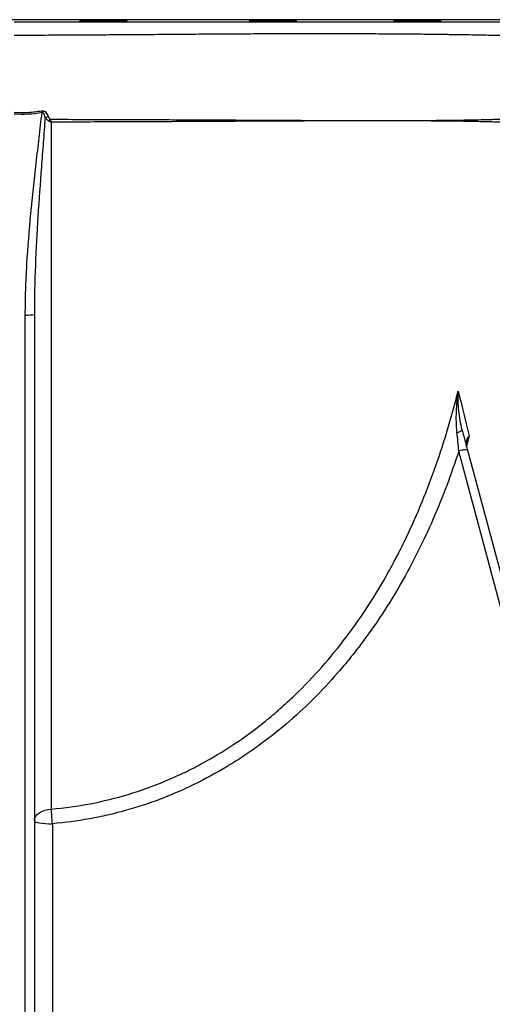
# Model space of a CAD drawing. Header units: millimetres. Extents: x 5387 to 12081, y 2394 to 14725.
# Tile 6 of 12: x 8277 to 9561, y 3739 to 6418. Entities that reach past the tile are written whole.
import ezdxf

# ---------------------------------------------------------------- set-up
doc = ezdxf.new("R2010")
doc.units = ezdxf.units.MM
doc.header["$LTSCALE"] = 5

msp = doc.modelspace()

# ---------------------------------------------------------------- linework, layer by layer
at = {"color": 8, "linetype": 'Continuous', "lineweight": 25}
for p, q in [((10021.8, 6418.3), (6501.3, 6418.3)), ((9498.7, 5286.2), (9491.4, 5257))]:
    msp.add_line(p, q, dxfattribs=at)
at = {"color": 7, "linetype": 'Continuous', "lineweight": 25}
for p, q in [((8362.7, 6139.8), (8362.7, 4270.7)), ((8292, 2650.2), (8292, 5614.9)), ((8316.6, 5616.3), (8316.6, 2651.7)), ((9494, 5247.4), (10040.4, 3208.2))]:
    msp.add_line(p, q, dxfattribs=at)
at = {"color": 7, "linetype": 'Continuous', "lineweight": 25, "flags": 128}
for points in [[(8336.5, 6170.6), (8336.6, 6170), (8336.7, 6169.4), (8336.8, 6168.7), (8336.9, 6168.1), (8337.1, 6167.5), (8337.2, 6166.8), (8337.3, 6166.2), (8337.4, 6165.5)], [(9494, 5247.4), (9493.4, 5247.9), (9492, 5248.2), (9489.7, 5248.2), (9486.8, 5248), (9483.2, 5247.5), (9479.2, 5246.7), (9474.8, 5245.8), (9470.3, 5244.7)], [(10016.7, 3205.4), (10003.9, 3253.2), (9952.6, 3444.5), (9747.6, 4209.8), (9470.3, 5244.7)], [(8316.6, 4238.2), (8317.4, 4244.2), (8320, 4250.1), (8324.2, 4255.5), (8329.9, 4260.3), (8336.8, 4264.4), (8344.8, 4267.5), (8353.6, 4269.6), (8362.7, 4270.7)], [(8365.8, 4230.8), (8365.3, 4236.1), (8364.9, 4241.4), (8364.5, 4246.8), (8364, 4252), (8363.7, 4257), (8363.3, 4261.9), (8363, 4266.4), (8362.7, 4270.7)], [(8316.6, 4238.2), (8317.5, 4236.8), (8320.3, 4235.4), (8324.8, 4234.1), (8330.9, 4233), (8338.4, 4232.1), (8346.9, 4231.4), (8356.2, 4230.9), (8365.8, 4230.8)], [(8365.8, 4230.8), (8365.8, 4131.9), (8365.8, 3736.3), (8365.9, 3201.8)]]:
    msp.add_lwpolyline(points, dxfattribs=at)
at = {"color": 7, "linetype": 'Continuous', "lineweight": 25}
for centre, radius, start, end in [((8388.6, 6072.4), 89.4, 112.42, 118.5616), ((8431.1, 6070.9), 105, 133.2991, 136.3114), ((8298, 5721), 106.3, 266.7368, 280.0346), ((9458.3, 5332.4), 37.6, 280.7331, 304.3989)]:
    msp.add_arc(centre, radius, start, end, dxfattribs=at)
for points, knots in [([(8261.6, 6412.4), (8286.9, 6412.4), (8337.6, 6412.4), (8413.4, 6412.4), (8489.5, 6412.4), (8565.5, 6412.4), (8641.3, 6412.4), (8715.5, 6412.4), (8787.8, 6412.3), (8858.1, 6412.3), (8927.3, 6412.3), (8995.1, 6412.3), (9061.3, 6412.3), (9125.6, 6412.3), (9187.7, 6412.3), (9247.3, 6412.3), (9304.4, 6412.3), (9358.7, 6412.3), (9409.8, 6412.4), (9456.4, 6412.4), (9498.6, 6412.4), (9536.4, 6412.4), (9570.6, 6412.4), (9600.8, 6412.4), (9626.7, 6412.4), (9647.8, 6412.4), (9664.1, 6412.4), (9676, 6412.5), (9683, 6412.5), (9686, 6412.5), (9685.3, 6412.5), (9685.3, 6412.5)], [0, 0, 0, 0, 0.034121, 0.068271, 0.102396, 0.1375, 0.172632, 0.207737, 0.242173, 0.276633, 0.311069, 0.346406, 0.381768, 0.417105, 0.453265, 0.489453, 0.525613, 0.562837, 0.600093, 0.637317, 0.673207, 0.709126, 0.745016, 0.78198, 0.818976, 0.855939, 0.891293, 0.926673, 0.962027, 0.998436, 1, 1, 1, 1]), ([(8439.1, 6414.5), (8439.5, 6414.4), (8440.2, 6414.3), (8443.7, 6414.1), (8448.7, 6413.9), (8455.3, 6413.8), (8463.3, 6413.7), (8472.5, 6413.6), (8482.5, 6413.6), (8493.2, 6413.5), (8504.1, 6413.5), (8515.1, 6413.6), (8525.7, 6413.7), (8535.8, 6413.8), (8544.9, 6413.9), (8552.9, 6414.1), (8559.5, 6414.2), (8564.4, 6414.4), (8567.8, 6414.6), (8568.6, 6414.8), (8568.9, 6414.8)], [0, 0, 0, 0, 0.055568, 0.111135, 0.166703, 0.222266, 0.277828, 0.333382, 0.388936, 0.444482, 0.500028, 0.555571, 0.611113, 0.666659, 0.722204, 0.777757, 0.83331, 0.888871, 0.944433, 1, 1, 1, 1]), ([(8458.3, 6415.4), (8455.8, 6415.3), (8450.9, 6415.2), (8445.3, 6415), (8441.4, 6414.8), (8439.2, 6414.7), (8439.2, 6414.6), (8439.2, 6414.5)], [0, 0, 0, 0, 0.213659, 0.427319, 0.640977, 0.854636, 1, 1, 1, 1]), ([(8568.8, 6414.9), (8568.8, 6414.9), (8568.8, 6415), (8566.6, 6415.2), (8562.7, 6415.3), (8557, 6415.5), (8549.9, 6415.6), (8541.4, 6415.7), (8531.9, 6415.8), (8521.6, 6415.8), (8510.8, 6415.8), (8499.8, 6415.8), (8488.9, 6415.7), (8478.5, 6415.6), (8467.9, 6415.5), (8461.7, 6415.4), (8458.3, 6415.4)], [0, 0, 0, 0, 0.049932, 0.12167, 0.193408, 0.26514, 0.336872, 0.408594, 0.480317, 0.55203, 0.623743, 0.69545, 0.767158, 0.838866, 0.910574, 1, 1, 1, 1]), ([(8900.3, 6414.1), (8900.7, 6414.1), (8901.4, 6414), (8904.9, 6413.8), (8909.9, 6413.7), (8916.5, 6413.6), (8924.5, 6413.6), (8933.6, 6413.5), (8943.7, 6413.5), (8954.3, 6413.6), (8965.3, 6413.7), (8976.2, 6413.8), (8986.9, 6413.9), (8996.9, 6414.1), (9006.1, 6414.2), (9014, 6414.4), (9020.6, 6414.6), (9025.6, 6414.8), (9029, 6415), (9029.8, 6415.1), (9030.1, 6415.2)], [0, 0, 0, 0, 0.055568, 0.111131, 0.166694, 0.222249, 0.277803, 0.33335, 0.388896, 0.444439, 0.499982, 0.555526, 0.611071, 0.666624, 0.722176, 0.777737, 0.833298, 0.888865, 0.944432, 1, 1, 1, 1]), ([(8919.5, 6415), (8917, 6415), (8912.1, 6414.9), (8906.5, 6414.7), (8902.6, 6414.5), (8900.5, 6414.3), (8900.4, 6414.2), (8900.4, 6414.2)], [0, 0, 0, 0, 0.213444, 0.426888, 0.640331, 0.853775, 1, 1, 1, 1]), ([(9030, 6415.2), (9030, 6415.2), (9030, 6415.3), (9027.9, 6415.5), (9023.9, 6415.6), (9018.3, 6415.7), (9011.1, 6415.8), (9002.7, 6415.8), (8993.2, 6415.8), (8982.9, 6415.8), (8972.1, 6415.7), (8961.1, 6415.7), (8950.2, 6415.6), (8939.8, 6415.4), (8929.1, 6415.3), (8922.9, 6415.1), (8919.5, 6415)], [0, 0, 0, 0, 0.04961, 0.121369, 0.193127, 0.264876, 0.336625, 0.408364, 0.480103, 0.551837, 0.62357, 0.695304, 0.767038, 0.838778, 0.910518, 1, 1, 1, 1]), ([(9292.7, 6413.8), (9293, 6413.8), (9293.8, 6413.7), (9297.2, 6413.6), (9302.2, 6413.6), (9308.8, 6413.5), (9316.8, 6413.5), (9325.9, 6413.6), (9336, 6413.6), (9346.6, 6413.8), (9357.6, 6413.9), (9368.5, 6414), (9379.2, 6414.2), (9389.2, 6414.4), (9398.4, 6414.6), (9406.3, 6414.8), (9413, 6415), (9417.9, 6415.1), (9421.4, 6415.3), (9422.1, 6415.4), (9422.5, 6415.4)], [0, 0, 0, 0, 0.055563, 0.111119, 0.166674, 0.222221, 0.277768, 0.33331, 0.388853, 0.444398, 0.499942, 0.555494, 0.611045, 0.666606, 0.722166, 0.777733, 0.8333, 0.888868, 0.944436, 1, 1, 1, 1]), ([(9311.9, 6414.7), (9309.4, 6414.6), (9304.4, 6414.5), (9298.9, 6414.3), (9294.9, 6414.1), (9292.8, 6414), (9292.8, 6413.9), (9292.8, 6413.9)], [0, 0, 0, 0, 0.213338, 0.426676, 0.640015, 0.853354, 1, 1, 1, 1]), ([(9422.4, 6415.5), (9422.4, 6415.5), (9422.4, 6415.6), (9420.2, 6415.7), (9416.3, 6415.8), (9410.6, 6415.8), (9403.5, 6415.8), (9395, 6415.8), (9385.5, 6415.7), (9375.2, 6415.7), (9364.4, 6415.6), (9353.4, 6415.4), (9342.5, 6415.3), (9332.1, 6415.1), (9321.5, 6414.9), (9315.3, 6414.8), (9311.9, 6414.7)], [0, 0, 0, 0, 0.049444, 0.121205, 0.192967, 0.264718, 0.336469, 0.408214, 0.47996, 0.551705, 0.62345, 0.695201, 0.766952, 0.838713, 0.910473, 1, 1, 1, 1]), ([(8261.6, 6166.6), (8274.1, 6165.6), (8286.6, 6165.4), (8305.4, 6166.4), (8311.6, 6167), (8324.1, 6168.5), (8330.3, 6169.5), (8336.5, 6170.6)], [0, 0, 0, 0, 0.5, 0.5, 0.75, 0.75, 1, 1, 1, 1]), ([(8292, 5614.9), (8292, 5637.9), (8292.4, 5661), (8293.9, 5707), (8295, 5730), (8299.1, 5799), (8302.8, 5844.9), (8311.5, 5936.6), (8316.5, 5982.4), (8324.3, 6051.1), (8327, 6074), (8332.3, 6119.7), (8334.9, 6142.6), (8337.4, 6165.5)], [0, 0, 0, 0, 0.125, 0.125, 0.25, 0.25, 0.5, 0.5, 0.75, 0.75, 0.875, 0.875, 1, 1, 1, 1]), ([(8336.5, 6170.6), (8337.6, 6170.8), (8338.7, 6170.9), (8340.9, 6170.6), (8341.9, 6170.3), (8344.9, 6169), (8346.6, 6167.6), (8349.5, 6164.4), (8350.6, 6162.6), (8352.8, 6158.9), (8353.7, 6157), (8354.5, 6155)], [0, 0, 0, 0, 0.125, 0.125, 0.25, 0.25, 0.5, 0.5, 0.75, 0.75, 1, 1, 1, 1]), ([(8345.8, 6150.9), (8345.6, 6152.5), (8345.3, 6154), (8344.6, 6157.1), (8344.2, 6158.6), (8343.4, 6160.8), (8343.1, 6161.5), (8342.4, 6162.9), (8342.1, 6163.6), (8341.3, 6164.5), (8341.1, 6164.8), (8340.5, 6165.3), (8340.1, 6165.5), (8339.4, 6165.8), (8339, 6165.9), (8338.2, 6165.8), (8337.8, 6165.7), (8337.4, 6165.5)], [0, 0, 0, 0, 0.25, 0.25, 0.5, 0.5, 0.625, 0.625, 0.75, 0.75, 0.8125, 0.8125, 0.875, 0.875, 0.9375, 0.9375, 1, 1, 1, 1]), ([(8345.8, 6150.9), (8344.2, 6128.6), (8342.5, 6106.3), (8339, 6061.7), (8337.3, 6039.5), (8332.3, 5972.6), (8329.1, 5928.1), (8323.5, 5839), (8321.1, 5794.4), (8317.6, 5705.4), (8316.6, 5660.9), (8316.6, 5616.3)], [0, 0, 0, 0, 0.125, 0.125, 0.25, 0.25, 0.5, 0.5, 0.75, 0.75, 1, 1, 1, 1]), ([(8355.2, 6143.5), (8353.3, 6144.4), (8351.6, 6145.5), (8348.6, 6148), (8347.2, 6149.4), (8345.8, 6150.9)], [0, 0, 0, 0, 0.5, 0.5, 1, 1, 1, 1]), ([(8354.5, 6155), (8355.1, 6153.7), (8355.7, 6152.3), (8356.8, 6150.4), (8357.2, 6149.7), (8358.1, 6148.5), (8358.5, 6147.9), (8359.1, 6147.3)], [0, 0, 0, 0, 0.5, 0.5, 0.75, 0.75, 1, 1, 1, 1]), ([(8362.7, 4270.7), (8398.5, 4273.7), (8433.8, 4278.6), (8503.4, 4292), (8537.7, 4300.5), (8605.4, 4320.9), (8638.7, 4332.8), (8679.8, 4349.9), (8688, 4353.4), (8704.3, 4360.7), (8712.5, 4364.4), (8736.7, 4375.9), (8752.6, 4384), (8799.5, 4409.2), (8829.8, 4427.5), (8888.6, 4466.7), (8917, 4487.6), (8958.3, 4521), (8971.8, 4532.4), (8991.8, 4550), (8998.4, 4556), (9011.5, 4568.1), (9018, 4574.2), (9050, 4605), (9074.4, 4630.6), (9121, 4683.4), (9143.2, 4710.7), (9185.5, 4766.7), (9205.6, 4795.5), (9243.8, 4854.5), (9261.9, 4884.7), (9283.4, 4923.4), (9287.7, 4931.2), (9296, 4946.8), (9300.2, 4954.6), (9312.4, 4978.2), (9320.2, 4994.1), (9358.3, 5073.7), (9384.8, 5138.9), (9431.3, 5271.7), (9451.2, 5339.3), (9468.4, 5407.9)], [0, 0, 0, 0, 0.0625, 0.0625, 0.125, 0.125, 0.1875, 0.1875, 0.203125, 0.203125, 0.21875, 0.21875, 0.25, 0.25, 0.3125, 0.3125, 0.375, 0.375, 0.40625, 0.40625, 0.421875, 0.421875, 0.4375, 0.4375, 0.5, 0.5, 0.5625, 0.5625, 0.625, 0.625, 0.6875, 0.6875, 0.703125, 0.703125, 0.71875, 0.71875, 0.75, 0.75, 0.875, 0.875, 1, 1, 1, 1]), ([(9465.3, 5295.5), (9464.3, 5305), (9463.8, 5314.4), (9463.4, 5333.2), (9463.5, 5342.5), (9464.1, 5361.3), (9464.7, 5370.6), (9465.9, 5384.6), (9466.3, 5389.3), (9467, 5396.3), (9467.3, 5398.6), (9467.9, 5403.2), (9468.1, 5405.6), (9468.4, 5407.9)], [0, 0, 0, 0, 0.25, 0.25, 0.5, 0.5, 0.75, 0.75, 0.875, 0.875, 0.9375, 0.9375, 1, 1, 1, 1]), ([(9479.5, 5301.4), (9477.1, 5310.4), (9475.2, 5319.3), (9472.2, 5337.1), (9471.1, 5346), (9469.3, 5363.7), (9468.8, 5372.6), (9468.4, 5385.8), (9468.3, 5390.3), (9468.3, 5396.9), (9468.3, 5399.1), (9468.3, 5402.4), (9468.3, 5403.5), (9468.4, 5405.7), (9468.4, 5406.8), (9468.4, 5407.9)], [0, 0, 0, 0, 0.25, 0.25, 0.5, 0.5, 0.75, 0.75, 0.875, 0.875, 0.9375, 0.9375, 0.96875, 0.96875, 1, 1, 1, 1]), ([(9470.3, 5244.7), (9469.5, 5253.1), (9468.7, 5261.5), (9467, 5278.5), (9466.2, 5287), (9465.3, 5295.5)], [0, 0, 0, 0, 0.5, 0.5, 1, 1, 1, 1]), ([(9479.5, 5301.4), (9482, 5292.4), (9484.4, 5283.4), (9489.2, 5265.4), (9491.6, 5256.4), (9494, 5247.4)], [0, 0, 0, 0, 0.5, 0.5, 1, 1, 1, 1]), ([(9491.4, 5257.2), (9490.7, 5259.9), (9490.3, 5262.5), (9490.3, 5267.5), (9490.6, 5270), (9491.6, 5273.6), (9492, 5274.8), (9492.9, 5277.2), (9493.5, 5278.3), (9494.7, 5280.6), (9495.4, 5281.8), (9496.6, 5283.5), (9497, 5284), (9497.8, 5285.1), (9498.3, 5285.7), (9498.7, 5286.2)], [0, 0, 0, 0, 0.25, 0.25, 0.5, 0.5, 0.625, 0.625, 0.75, 0.75, 0.875, 0.875, 0.9375, 0.9375, 1, 1, 1, 1]), ([(9491.4, 5257.2), (9491.1, 5258.4), (9490.6, 5261.3), (9490.6, 5264.1), (9491.2, 5266.1), (9491.3, 5266.6)], [0, 0, 0, 0, 0.3650563, 0.8444799, 1, 1, 1, 1]), ([(9470.3, 5244.7), (9449.8, 5181.8), (9426.7, 5120.2), (9374.6, 5000.1), (9345.5, 4941.6), (9280.6, 4828), (9244.7, 4772.9), (9194.8, 4706.6), (9184.5, 4693.5), (9168.8, 4674), (9163.5, 4667.5), (9152.7, 4654.7), (9147.3, 4648.4), (9120, 4616.9), (9097.3, 4592.5), (9050.2, 4545.8), (9025.9, 4523.3), (8975.4, 4480.3), (8949.3, 4459.8), (8908.7, 4430.6), (8895, 4421.1), (8874, 4407.2), (8866.9, 4402.7), (8852.7, 4393.7), (8845.5, 4389.3), (8809.5, 4367.7), (8780.2, 4351.9), (8720.4, 4322.8), (8690, 4309.6), (8628.1, 4286), (8596.5, 4275.6), (8548.3, 4262.2), (8532.1, 4258), (8499.4, 4250.5), (8482.9, 4247.1), (8433, 4238.1), (8399.5, 4233.6), (8365.8, 4230.8)], [0, 0, 0, 0, 0.125, 0.125, 0.25, 0.25, 0.375, 0.375, 0.40625, 0.40625, 0.421875, 0.421875, 0.4375, 0.4375, 0.5, 0.5, 0.5625, 0.5625, 0.625, 0.625, 0.65625, 0.65625, 0.671875, 0.671875, 0.6875, 0.6875, 0.75, 0.75, 0.8125, 0.8125, 0.875, 0.875, 0.90625, 0.90625, 0.9375, 0.9375, 1, 1, 1, 1])]:
    msp.add_open_spline(points, degree=3, knots=knots, dxfattribs=at)
at = {"color": 8, "linetype": 'Continuous', "lineweight": 25}
for points, knots in [([(9637, 6372.3), (9637.1, 6372.3), (9637.8, 6372.4), (9635, 6372.7), (9628.5, 6373.2), (9617.4, 6373.7), (9602, 6374.3), (9582.1, 6374.9), (9558.3, 6375.5), (9530.6, 6376.1), (9499.3, 6376.7), (9464, 6377.3), (9424.6, 6377.9), (9381.2, 6378.4), (9334.4, 6378.9), (9284.6, 6379.2), (9231.9, 6379.5), (9175.7, 6379.8), (9116.1, 6379.8), (9053.1, 6379.8), (8988.1, 6379.7), (8921.2, 6379.5), (8852.7, 6379.1), (8781.7, 6378.7), (8708.3, 6378.1), (8632.8, 6377.5), (8557.8, 6377), (8483.6, 6376.4), (8410.3, 6376), (8336.2, 6375.7), (8286.4, 6375.7), (8261.6, 6375.6)], [0, 0, 0, 0, 0.0050817, 0.0399599, 0.0748649, 0.1097433, 0.1456299, 0.1815456, 0.2174325, 0.2524136, 0.2874212, 0.3224025, 0.3583764, 0.3943789, 0.4303529, 0.4657302, 0.5011345, 0.536512, 0.5729013, 0.6093197, 0.6457088, 0.6813475, 0.7170133, 0.7526523, 0.7893138, 0.8260047, 0.8626654, 0.8967876, 0.9309092, 0.9654551, 1, 1, 1, 1]), ([(8359.1, 6147.3), (8385.7, 6147.3), (8438.9, 6147.2), (8518.1, 6147), (8596.4, 6146.7), (8673.4, 6146.4), (8748.3, 6146), (8820.8, 6145.7), (8890.8, 6145.3), (8958.7, 6145), (9027.3, 6144.6), (9096, 6144.3), (9164, 6144.1), (9227.9, 6144), (9287.5, 6144), (9342.2, 6144.1), (9392, 6144.4), (9436.7, 6144.8), (9476.1, 6145.4), (9510.1, 6145.9), (9538.5, 6146.5), (9561.1, 6147.1), (9577.9, 6147.7), (9588.2, 6148.1), (9592.9, 6148.4), (9592.1, 6148.4), (9591.9, 6148.4)], [0, 0, 0, 0, 0.039989, 0.080088, 0.120226, 0.160328, 0.200318, 0.239434, 0.278618, 0.317803, 0.356919, 0.401775, 0.446785, 0.491847, 0.536857, 0.581715, 0.626596, 0.671628, 0.716711, 0.761745, 0.806629, 0.851982, 0.897489, 0.943048, 0.988555, 1, 1, 1, 1]), ([(9591, 6138.7), (9591.1, 6138.7), (9591.2, 6138.8), (9586.3, 6139.1), (9576.8, 6139.5), (9562.7, 6140), (9544.8, 6140.5), (9523.3, 6141), (9497.7, 6141.5), (9467.9, 6142), (9433.8, 6142.4), (9394.9, 6142.7), (9357.4, 6142.9), (9326.5, 6143), (9299.2, 6143.2), (9268.3, 6143.2), (9224, 6143.2), (9171.3, 6143), (9111.8, 6142.9), (9051.6, 6142.7), (8991.4, 6142.4), (8928.3, 6142.1), (8862.5, 6141.8), (8794.1, 6141.4), (8719, 6141), (8637, 6140.6), (8547.5, 6140.3), (8456, 6139.9), (8393.8, 6139.8), (8362.7, 6139.8)], [0, 0, 0, 0, 0.023779, 0.063784, 0.103824, 0.143828, 0.181063, 0.218326, 0.255561, 0.293866, 0.332203, 0.370508, 0.411862, 0.435311, 0.449911, 0.479116, 0.508377, 0.549571, 0.590924, 0.627657, 0.664419, 0.701153, 0.738954, 0.776787, 0.814588, 0.860484, 0.906381, 0.95319, 1, 1, 1, 1]), ([(9498.7, 5286.2), (9498.7, 5286.2), (9496.9, 5282.6), (9493.8, 5276.2), (9492.3, 5269.5), (9491.6, 5266.5)], [0, 0, 0, 0, 0.005743, 0.555711, 1, 1, 1, 1])]:
    msp.add_open_spline(points, degree=3, knots=knots, dxfattribs=at)
at = {"color": 7, "linetype": 'Continuous', "lineweight": 25}
for points in [[(8337.4, 6165.5), (8312.3, 6160.8), (8287, 6159.4), (8261.6, 6161.5)], [(8355.2, 6143.5), (8357.7, 6142.3), (8360.2, 6141), (8362.7, 6139.8)], [(8359.1, 6147.3), (8360.3, 6144.9), (8361.5, 6142.3), (8362.7, 6139.8)], [(9468.4, 5407.9), (9479.1, 5365.4), (9489.2, 5324.8), (9498.7, 5286.2)]]:
    msp.add_open_spline(points, degree=3, dxfattribs=at)

doc.saveas('drawing.dxf')
